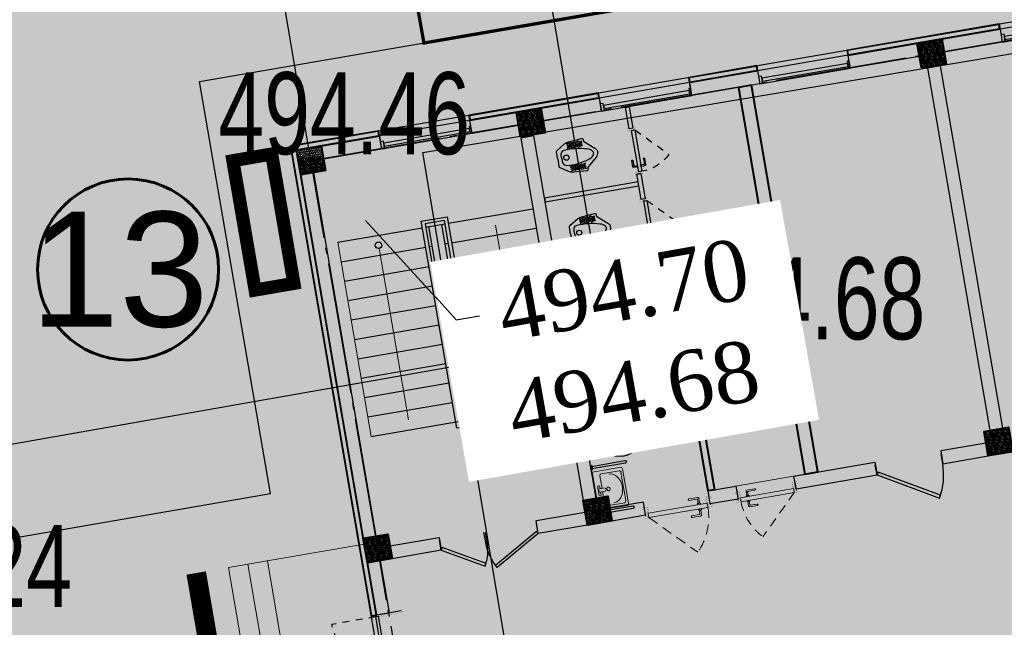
# Model space of a CAD drawing. Extents: x 0 to 667088, y 0 to 6446.
# Tile 42 of 256: x 2153 to 2168, y 284 to 294. Entities that reach past the tile are written whole.
import ezdxf
from ezdxf import colors
from ezdxf.entities.mleader import LeaderData, LeaderLine
from ezdxf.math import Vec2, Vec3

# ---------------------------------------------------------------- set-up
doc = ezdxf.new("R2010")
doc.units = 0
doc.header["$MEASUREMENT"] = 0
for name, pattern in [('Beruniy Xref$0$DASHED', [19.05, 12.7, -6.35]), ('CONTI', [0]), ('ГОСТ 2.303 5', [24, 20, -1.5, 1, -1.5])]:
    doc.linetypes.add(name, pattern=pattern)
for name, color, linetype in [('(002) Рамка', 7, 'Continuous'), ('_0', 7, 'Continuous'), ('Audi-СвК', 10, 'Continuous'), ('PI_OT0', 172, 'CONTI'), ('PI_TT0', 5, 'CONTI'), ('STR_L0', 6, 'CONTI'), ('ZAPSK0', 250, 'CONTI'), ('сан.техника', 146, 'Continuous'), ('стен', 7, 'Continuous')]:
    doc.layers.add(name, color=color, linetype=linetype)
for name, color, linetype, lineweight in [('.', 7, 'Continuous', 15), ('RAZMER CIP', 252, 'Continuous', 18), ('rrr', 5, 'Continuous', 18), ('гипсокартон', 136, 'Continuous', 35), ('заливка', 194, 'Continuous', 0), ('кирпич', 7, 'Continuous', 40), ('ЛЕСТНИЦА', 152, 'Continuous', 13), ('Сантехника', 5, 'Continuous', 13), ('сплошная толстая', 7, 'Continuous', 40), ('Толстая', 174, 'Continuous', 35), ('Утеплитель', 204, 'Continuous', 13)]:
    doc.layers.add(name, color=color, linetype=linetype, lineweight=lineweight)
doc.layers.add('АСО-Двери+Окна', color=7, linetype='Continuous', lineweight=20, true_color=0x0d21a0)
doc.styles.add('GOST 2.304', font='CS_Gost2304.shx')
doc.styles.add('SHRFT', font='TXT', dxfattribs={"width": 0.75})
doc.styles.get("Standard").update_dxf_attribs({"font": 'times.ttf'})
doc.linetypes.add('FENCELINE1', pattern='A,6.35,-2.54,[133,ltypeshp.shx,S=2.54,R=0,X=-2.54,Y=0],-2.54,25.4', length=36.83)
doc.linetypes.add('ограждение1', pattern='A,6.35,-2.54,[133,ltypeshp.shx,S=2.54,R=0,X=-2.54,Y=0],-2.54,25.4', length=36.83)
doc.dimstyles.new('М100', dxfattribs={"dimtxt": 3, "dimasz": 2, "dimexe": 1, "dimexo": 1, "dimtad": 1, "dimdec": 0, "dimzin": 0, "dimdsep": 46, "dimtxsty": 'Standard', "dimblk": 'ARCHTICK', "dimcen": 2, "dimdle": 1, "dimaunit": 1, "dimadec": 4, "dimazin": 2, "dimtfac": 1, "dimtdec": 0, "dimtofl": 0, "dimtmove": 0, "dimatfit": 3, "dimfxl": 1, "dimtolj": 1, "dimtzin": 0, "dimlwd": 9, "dimlwe": 9, "dimarcsym": 0})

# ---------------------------------------------------------------- blocks, each defined once
blk = doc.blocks.new('rhy')
at = {"layer": 'PI_TT0', "color": 0}
blk.add_circle((1367.40116, 288.7), 0.25, dxfattribs=at)
blk.add_point((1367.40116, 288.7), dxfattribs=at)
at = {"layer": 'STR_L0', "color": 0}
blk.add_lwpolyline([(1338.71116, 323.17), (1346.14116, 278.78), (1339.24116, 277.11), (1340.22116, 270.81), (1430.27116, 286.52), (1424.40116, 321.82), (1415.15116, 320.21), (1418.31116, 301.14), (1376.68116, 293.55), (1373.13116, 312.37), (1363.67116, 310.62), (1367.40116, 288.7), (1354.48116, 286.43), (1348.26116, 324.79), (1338.71116, 323.17)], dxfattribs=at)
at = {"layer": 'ZAPSK0', "color": 1, "lineweight": 30}
blk.add_lwpolyline([(1364.57876, 291.54673), (1421.58031, 301.1208), (1424.19745, 285.53906), (1367.19589, 275.96499)], close=True, dxfattribs=at)
at = {"layer": 'PI_OT0', "color": 0, "style": 'SHRFT', "width": 0.75}
for s, p in [('494.46', (1361.46116, 291.52)), ('494.68', (1368.40116, 288.7)), ('495.24', (1355.39462, 284.62018))]:
    blk.add_text(s, height=1.25, dxfattribs=at).set_placement(p)
blk = doc.blocks.new('_ArchTick')
at = {"color": 0, "linetype": 'ByBlock', "const_width": 0.15}
blk.add_lwpolyline([(-0.5, -0.5), (0.5, 0.5)], dxfattribs=at)
blk = doc.blocks.new('*U22')
at = {"color": 0, "linetype": 'Beruniy Xref$0$DASHED'}
for p, q in [((-193.5, 22.5), (-193.5, 105.5)), ((-50.5, 22.5), (-50.5, 82.5))]:
    blk.add_line(p, q, dxfattribs=at)
at = {"color": 0}
for p, q in [((-197, 20), (-197, -26.8)), ((-121, 31.3), (-131.5, 31.3)), ((-131.5, 29.3), (-122, 29.3)), ((-122.5, 22.5), (-122.5, 23.5)), ((-122.5, 23.5), (-118.5, 23.5)), ((-118.5, 22.5), (-122.5, 22.5)), ((-122, 23.6), (-122, 23.5)), ((-121.5, 28.8), (-121.5, 24.1)), ((-119.5, 24.1), (-121.5, 24.1)), ((-119.5, 24.1), (-119.5, 29.8)), ((-119, 23.5), (-119, 23.6)), ((-118.5, 23.5), (-118.5, 22.5)), ((-112.5, 19.8), (-110.5, 19.8)), ((-112.5, 19.8), (-112.5, 17)), ((-110.5, 19.8), (-110.5, 22.5)), ((-100.5, 23.5), (-104.5, 23.5)), ((-104.5, 23.5), (-104.5, 22.5)), ((-104.5, 22.5), (-100.5, 22.5)), ((-104, 23.5), (-104, 23.6)), ((-103.5, 24.1), (-103.5, 29.8)), ((-103.5, 24.1), (-101.5, 24.1)), ((-102.5, 22.5), (-98.5, 22.5)), ((-102, 31.3), (-91.5, 31.3)), ((-101.5, 28.8), (-101.5, 24.1)), ((-91.5, 29.3), (-101, 29.3)), ((-101, 23.6), (-101, 23.5)), ((-100.5, 22.5), (-100.5, 23.5)), ((-95.5, 22.5), (-91.5, 22.5)), ((-47, 20), (-47, -26.8)), ((-131.5, 10.2), (-122, 10.2)), ((-121, 8.2), (-131.5, 8.2)), ((-122.5, 17), (-122.5, 16)), ((-122.5, 16), (-118.5, 16)), ((-122, 15.9), (-122, 16)), ((-121.5, 10.7), (-121.5, 15.4)), ((-119.5, 15.4), (-121.5, 15.4)), ((-119.5, 15.4), (-119.5, 9.7)), ((-119, 16), (-119, 15.9)), ((-118.5, 16), (-118.5, 17)), ((-104.5, 16), (-104.5, 17)), ((-100.5, 16), (-104.5, 16)), ((-104, 16), (-104, 15.9)), ((-103.5, 15.4), (-103.5, 9.7)), ((-103.5, 15.4), (-101.5, 15.4)), ((-102, 8.2), (-91.5, 8.2)), ((-101.5, 10.7), (-101.5, 15.4)), ((-101, 15.9), (-101, 16)), ((-91.5, 10.2), (-101, 10.2)), ((-100.5, 17), (-100.5, 16))]:
    blk.add_line(p, q, dxfattribs=at)
at = {"color": 0, "const_width": 0.2}
for points in [[(-199.5, 20), (-199.5, 22.5), (-194.5, 22.5), (-194.5, 16), (-192.5, 16), (-192.5, 7)], [(-44.5, 20), (-44.5, 22.5), (-49.5, 22.5), (-49.5, 16), (-51.5, 16), (-51.5, 7)], [(-193.5, 15), (-193.5, -29.3), (-199.5, -29.3), (-199.5, -26.8)], [(-50.5, 15), (-50.5, -29.3), (-44.5, -29.3), (-44.5, -26.8)]]:
    blk.add_lwpolyline(points, dxfattribs=at)
at = {"color": 0}
for points in [[(-193.5, 17), (-193.5, 22.5), (-110.5, 22.5)], [(-50.5, 17), (-50.5, 22.5), (-110.5, 22.5)], [(-112.5, 17), (-193.5, 17)], [(-112.5, 17), (-50.5, 17)]]:
    blk.add_lwpolyline(points, dxfattribs=at)
at = {"color": 0, "linetype": 'Beruniy Xref$0$DASHED'}
for centre, radius, start, end in [((-193.5, 22.5), 83, 0, 90), ((-50.5, 22.5), 60, 90, 180)]:
    blk.add_arc(centre, radius, start, end, dxfattribs=at)
at = {"color": 0}
for centre, radius, start, end in [((-131.5, 30.3), 1, 90, 270), ((-122, 28.8), 0.5, 0, 90), ((-121.5, 23.6), 0.5, 90, 180), ((-121, 29.8), 1.5, 0, 90), ((-119.5, 23.6), 0.5, 0, 90), ((-103.5, 23.6), 0.5, 90, 180), ((-102, 29.8), 1.5, 90, 180), ((-101, 28.8), 0.5, 90, 180), ((-101.5, 23.6), 0.5, 0, 90), ((-91.5, 30.3), 1, 270, 90), ((-131.5, 9.2), 1, 90, 270), ((-121.5, 15.9), 0.5, 180, 270), ((-122, 10.7), 0.5, 270, 0), ((-121, 9.7), 1.5, 270, 0), ((-119.5, 15.9), 0.5, 270, 0), ((-103.5, 15.9), 0.5, 180, 270), ((-102, 9.7), 1.5, 180, 270), ((-101.5, 15.9), 0.5, 270, 0), ((-101, 10.7), 0.5, 180, 270), ((-91.5, 9.2), 1, 270, 90)]:
    blk.add_arc(centre, radius, start, end, dxfattribs=at)
blk = doc.blocks.new('*U19')
at = {"color": 7}
for p, q in [((0, 0), (0, 6)), ((28, 0), (28, 6))]:
    blk.add_line(p, q, dxfattribs=at)
blk.add_lwpolyline([(0, 0), (24.25, -14), (25.12, -12.48), (0.88, 1.52)], close=True, dxfattribs=at)
blk.add_arc((0, 0), 28, 330, 0, dxfattribs=at)
blk = doc.blocks.new('*U20')
at = {"color": 7}
for p, q in [((0, 0), (0, 6)), ((32, 0), (32, 6))]:
    blk.add_line(p, q, dxfattribs=at)
blk.add_lwpolyline([(0, 0), (27.71, -16), (28.59, -14.48), (0.88, 1.52)], close=True, dxfattribs=at)
blk.add_arc((0, 0), 32, 330, 0, dxfattribs=at)
blk = doc.blocks.new('A$C04BF76B1')
at = {"color": 5}
for points in [[(-1305, 430), (-1305, 319), (-1352, 319), (-1352, 430)], [(-1352, 430), (48, 430), (48, 230), (-1352, 230)], [(20, 398), (20, 351), (-1305, 351), (-1305, 398)], [(48, 430), (48, 319), (20, 319), (20, 430)]]:
    blk.add_lwpolyline(points, close=True, dxfattribs=at)
blk = doc.blocks.new('*U72')
at = {"color": 0, "linetype": 'Beruniy Xref$0$DASHED'}
blk.add_line((-193.5, 2.5), (-141.9, 54.1), dxfattribs=at)
at = {"color": 0}
for p, q in [((-197, 0), (-197, -8.9)), ((-131, 11.3), (-141.5, 11.3)), ((-141.5, 9.3), (-132, 9.3)), ((-132.5, 2.5), (-132.5, 3.5)), ((-132.5, 3.5), (-128.5, 3.5)), ((-128.5, 2.5), (-132.5, 2.5)), ((-132, 3.6), (-132, 3.5)), ((-131.5, 8.8), (-131.5, 4.1)), ((-129.5, 4.1), (-131.5, 4.1)), ((-129.5, 4.1), (-129.5, 9.8)), ((-129, 3.5), (-129, 3.6)), ((-128.5, 3.5), (-128.5, 2.5)), ((-117, 0), (-117, -8.9)), ((-141.5, -9.8), (-132, -9.8)), ((-131, -11.8), (-141.5, -11.8)), ((-132.5, -3), (-132.5, -4)), ((-132.5, -4), (-128.5, -4)), ((-132, -4.1), (-132, -4)), ((-131.5, -9.3), (-131.5, -4.6)), ((-129.5, -4.6), (-131.5, -4.6)), ((-129.5, -4.6), (-129.5, -10.3)), ((-129, -4), (-129, -4.1)), ((-128.5, -4), (-128.5, -3))]:
    blk.add_line(p, q, dxfattribs=at)
at = {"color": 0, "const_width": 0.2}
for points in [[(-199.5, 0), (-199.5, 2.5), (-194.5, 2.5), (-194.5, -4), (-192.5, -4), (-192.5, -8.5)], [(-114.5, 0), (-114.5, 2.5), (-119.5, 2.5), (-119.5, -4), (-121.5, -4), (-121.5, -8.5)], [(-193.5, -5), (-193.5, -11.4), (-199.5, -11.4), (-199.5, -8.9)], [(-120.5, -5), (-120.5, -11.4), (-114.5, -11.4), (-114.5, -8.9)]]:
    blk.add_lwpolyline(points, dxfattribs=at)
at = {"color": 0}
blk.add_lwpolyline([(-193.5, -3), (-193.5, 2.5), (-120.5, 2.5), (-120.5, -3), (-193.5, -3)], dxfattribs=at)
at = {"color": 0, "linetype": 'Beruniy Xref$0$DASHED'}
blk.add_arc((-193.5, 2.5), 73, 0, 45, dxfattribs=at)
at = {"color": 0}
for centre, radius, start, end in [((-141.5, 10.3), 1, 90, 270), ((-132, 8.8), 0.5, 0, 90), ((-131.5, 3.6), 0.5, 90, 180), ((-131, 9.8), 1.5, 0, 90), ((-129.5, 3.6), 0.5, 0, 90), ((-141.5, -10.8), 1, 90, 270), ((-131.5, -4.1), 0.5, 180, 270), ((-132, -9.3), 0.5, 270, 0), ((-131, -10.3), 1.5, 270, 0), ((-129.5, -4.1), 0.5, 270, 0)]:
    blk.add_arc(centre, radius, start, end, dxfattribs=at)
blk = doc.blocks.new('*U73')
at = {"color": 0, "linetype": 'Beruniy Xref$0$DASHED'}
blk.add_line((-193.5, 2.5), (-141.9, 54.1), dxfattribs=at)
at = {"color": 0}
for p, q in [((-197, 0), (-197, -8)), ((-131, 11.3), (-141.5, 11.3)), ((-141.5, 9.3), (-132, 9.3)), ((-132.5, 2.5), (-132.5, 3.5)), ((-132.5, 3.5), (-128.5, 3.5)), ((-128.5, 2.5), (-132.5, 2.5)), ((-132, 3.6), (-132, 3.5)), ((-131.5, 8.8), (-131.5, 4.1)), ((-129.5, 4.1), (-131.5, 4.1)), ((-129.5, 4.1), (-129.5, 9.8)), ((-129, 3.5), (-129, 3.6)), ((-128.5, 3.5), (-128.5, 2.5)), ((-117, 0), (-117, -8)), ((-141.5, -9.8), (-132, -9.8)), ((-131, -11.8), (-141.5, -11.8)), ((-132.5, -3), (-132.5, -4)), ((-132.5, -4), (-128.5, -4)), ((-132, -4.1), (-132, -4)), ((-131.5, -9.3), (-131.5, -4.6)), ((-129.5, -4.6), (-131.5, -4.6)), ((-129.5, -4.6), (-129.5, -10.3)), ((-129, -4), (-129, -4.1)), ((-128.5, -4), (-128.5, -3))]:
    blk.add_line(p, q, dxfattribs=at)
at = {"color": 0, "const_width": 0.2}
for points in [[(-199.5, 0), (-199.5, 2.5), (-194.5, 2.5), (-194.5, -4), (-192.5, -4), (-192.5, -8.5)], [(-114.5, 0), (-114.5, 2.5), (-119.5, 2.5), (-119.5, -4), (-121.5, -4), (-121.5, -8.5)], [(-193.5, -5), (-193.5, -10.5), (-199.5, -10.5), (-199.5, -8)], [(-120.5, -5), (-120.5, -10.5), (-114.5, -10.5), (-114.5, -8)]]:
    blk.add_lwpolyline(points, dxfattribs=at)
at = {"color": 0}
blk.add_lwpolyline([(-193.5, -3), (-193.5, 2.5), (-120.5, 2.5), (-120.5, -3), (-193.5, -3)], dxfattribs=at)
at = {"color": 0, "linetype": 'Beruniy Xref$0$DASHED'}
blk.add_arc((-193.5, 2.5), 73, 0, 45, dxfattribs=at)
at = {"color": 0}
for centre, radius, start, end in [((-141.5, 10.3), 1, 90, 270), ((-132, 8.8), 0.5, 0, 90), ((-131.5, 3.6), 0.5, 90, 180), ((-131, 9.8), 1.5, 0, 90), ((-129.5, 3.6), 0.5, 0, 90), ((-141.5, -10.8), 1, 90, 270), ((-131.5, -4.1), 0.5, 180, 270), ((-132, -9.3), 0.5, 270, 0), ((-131, -10.3), 1.5, 270, 0), ((-129.5, -4.1), 0.5, 270, 0)]:
    blk.add_arc(centre, radius, start, end, dxfattribs=at)
blk = doc.blocks.new('adfhsdghsdfdas')
at = {"layer": 'сан.техника'}
blk.add_lwpolyline([(189, 0), (189, -137), (-189, -137), (-189, 0)], close=True, dxfattribs=at)
for points in [[(189, -137), (189, -245, 0.414216), (160, -215), (-159, -215, 0.414211), (-189, -244), (-189, -137)], [(160, -215, -0.414216), (189, -245), (189, -483, -0.414214), (9, -663), (-9, -663, -0.414214), (-189, -483), (-189, -244, -0.414211), (-159, -215)]]:
    blk.add_lwpolyline(points, format="xyb", close=True, dxfattribs=at)
blk.add_circle((0, -68), 18.8, dxfattribs=at)
blk = doc.blocks.new('sdhsdhdhsdfgdf')
at = {"layer": 'сан.техника'}
for points in [[(-1660, 20), (-1660, 920), (-1630, 920), (-1630, 20)], [(-800, 20), (-800, 920), (-770, 920), (-770, 20)], [(-270, 1020), (-570, 1020), (-570, 920), (-670, 920), (-670, 620), (-720, 620), (-720, 20), (-570, 20), (-570, 220), (-270, 220), (-270, 20), (-120, 20), (-120, 620), (-170, 620), (-170, 920), (-270, 920)], [(-40, 20), (-40, 920), (-70, 920), (-70, 20)], [(-1660, 890), (-1700, 890), (-1700, 860), (-1660, 860)], [(-40, 890), (0, 890), (0, 860), (-40, 860)], [(-1660, 485), (-1700, 485), (-1700, 455), (-1660, 455)], [(-40, 485), (0, 485), (0, 455), (-40, 455)], [(-1660, 50), (-1700, 50), (-1700, 80), (-1660, 80)], [(-40, 50), (0, 50), (0, 80), (-40, 80)]]:
    blk.add_lwpolyline(points, close=True, dxfattribs=at)
blk = doc.blocks.new('*U71')
at = {"color": 0, "linetype": 'Beruniy Xref$0$DASHED'}
blk.add_line((-120.5, 22.5), (-172.1, 74.1), dxfattribs=at)
at = {"color": 0}
for p, q in [((-197, 20), (-197, 13.1)), ((-181.5, 23.5), (-185.5, 23.5)), ((-185.5, 23.5), (-185.5, 22.5)), ((-185.5, 22.5), (-181.5, 22.5)), ((-185, 23.5), (-185, 23.6)), ((-184.5, 24.1), (-184.5, 29.8)), ((-184.5, 24.1), (-182.5, 24.1)), ((-183, 31.3), (-172.5, 31.3)), ((-182.5, 28.8), (-182.5, 24.1)), ((-172.5, 29.3), (-182, 29.3)), ((-182, 23.6), (-182, 23.5)), ((-181.5, 22.5), (-181.5, 23.5)), ((-117, 20), (-117, 13.1)), ((-185.5, 16), (-185.5, 17)), ((-181.5, 16), (-185.5, 16)), ((-185, 16), (-185, 15.9)), ((-184.5, 15.4), (-184.5, 9.7)), ((-184.5, 15.4), (-182.5, 15.4)), ((-183, 8.2), (-172.5, 8.2)), ((-182.5, 10.7), (-182.5, 15.4)), ((-182, 15.9), (-182, 16)), ((-172.5, 10.2), (-182, 10.2)), ((-181.5, 17), (-181.5, 16))]:
    blk.add_line(p, q, dxfattribs=at)
at = {"color": 0, "const_width": 0.2}
for points in [[(-199.5, 20), (-199.5, 22.5), (-194.5, 22.5), (-194.5, 16), (-192.5, 16), (-192.5, 11.5)], [(-114.5, 20), (-114.5, 22.5), (-119.5, 22.5), (-119.5, 16), (-121.5, 16), (-121.5, 11.5)], [(-193.5, 15), (-193.5, 10.6), (-199.5, 10.6), (-199.5, 13.1)], [(-120.5, 15), (-120.5, 10.6), (-114.5, 10.6), (-114.5, 13.1)]]:
    blk.add_lwpolyline(points, dxfattribs=at)
at = {"color": 0}
blk.add_lwpolyline([(-120.5, 17), (-120.5, 22.5), (-193.5, 22.5), (-193.5, 17), (-120.5, 17)], dxfattribs=at)
at = {"color": 0, "linetype": 'Beruniy Xref$0$DASHED'}
blk.add_arc((-120.5, 22.5), 73, 135, 180, dxfattribs=at)
at = {"color": 0}
for centre, radius, start, end in [((-184.5, 23.6), 0.5, 90, 180), ((-183, 29.8), 1.5, 90, 180), ((-182, 28.8), 0.5, 90, 180), ((-182.5, 23.6), 0.5, 0, 90), ((-172.5, 30.3), 1, 270, 90), ((-184.5, 15.9), 0.5, 180, 270), ((-183, 9.7), 1.5, 180, 270), ((-182.5, 15.9), 0.5, 270, 0), ((-182, 10.7), 0.5, 180, 270), ((-172.5, 9.2), 1, 270, 90)]:
    blk.add_arc(centre, radius, start, end, dxfattribs=at)
blk = doc.blocks.new('dhsdghgrfsds')
at = {"layer": 'сан.техника'}
for p, q in [((347, 219), (171, 132)), ((231, 216), (171, 190)), ((285, 216), (171, 158)), ((171, 187), (282, 131)), ((174, 216), (344, 131)), ((174, 161), (226, 129)), ((226, 129), (408, 214)), ((407, 132), (231, 216)), ((282, 131), (407, 188)), ((407, 159), (285, 216)), ((344, 131), (407, 159)), ((408, 188), (347, 219)), ((171, -187), (282, -131)), ((347, -219), (171, -132)), ((174, -161), (226, -129)), ((174, -216), (344, -131)), ((226, -129), (408, -214)), ((407, -132), (231, -216)), ((282, -131), (407, -188)), ((344, -131), (407, -159)), ((285, -216), (171, -158)), ((231, -216), (171, -190)), ((407, -159), (285, -216)), ((408, -188), (347, -219))]:
    blk.add_line(p, q, dxfattribs=at)
for points in [[(0, 0), (0, 110, -0.258751), (12, 132), (141, 213, -0.131924), (211, 234), (411, 247, -0.493186), (434, 222, 0.329088), (448, 193), (587, 70, -0.221669), (618, 0, -0.088906)], [(0, 0), (0, -110, 0.258751), (12, -132), (141, -213, 0.131924), (211, -234), (411, -247, 0.493186), (434, -222, -0.329088), (448, -193), (587, -70, 0.221669), (618, 0, 0.088906)], [(61, 0), (61, 47, -0.354811), (120, 120, -0.085514), (469, 82, -0.142911), (539, 38, -0.179764), (553, 0, -0.443949)], [(61, 0), (61, -47, 0.354811), (120, -120, 0.085514), (469, -82, 0.142911), (539, -38, 0.179764), (553, 0, 0.443949)]]:
    blk.add_lwpolyline(points, format="xyb", dxfattribs=at)
blk.add_circle((133, 0), 39, dxfattribs=at)
blk = doc.blocks.new('21')
at = {"layer": '.', "lineweight": 30, "transparency": 33554687}
h = blk.add_hatch(color=1, dxfattribs=at)
h.dxf.hatch_style = 1
h.set_gradient(color1=(255, 255, 255), one_color=1, tint=1)
h.paths.add_polyline_path([(3499545, -1424689), (3499557, -1424689), (3499557, -1424613), (3499545, -1424613), (3499538, -1424619), (3499538, -1424683)])
edge = h.paths.add_edge_path()
edge.add_line((3499538, -1424670), (3499538, -1424632))
edge.add_line((3499538, -1424632), (3499026, -1424632))
edge.add_arc((3499026, -1424651), 19, 90, 270)
edge.add_line((3499026, -1424670), (3499538, -1424670))
blk.add_lwpolyline([(3499538, -1424670), (3499538, -1424632), (3499026, -1424632, 1), (3499026, -1424670)], format="xyb", close=True)
blk.add_lwpolyline([(3499545, -1424689), (3499557, -1424689), (3499557, -1424613), (3499545, -1424613), (3499538, -1424619), (3499538, -1424683)], close=True)
at = {"layer": '_0', "color": 0, "lineweight": 25}
for points in [[(3499026, -1424670), (3499538, -1424670), (3499538, -1424632), (3499026, -1424632)], [(3499557, -1424613), (3499545, -1424613), (3499538, -1424619), (3499538, -1424683), (3499545, -1424689), (3499557, -1424689)], [(3499557, -1424613), (3499557, -1424689)]]:
    blk.add_lwpolyline(points, dxfattribs=at)
blk.add_lwpolyline([(3499538, -1424632), (3499538, -1424670)], close=True, dxfattribs=at)
blk.add_arc((3499026, -1424651), 19, 90, 270, dxfattribs=at)
blk = doc.blocks.new('Rac7')
at = {"color": 0}
for p, q in [((-39501, -24232), (-39501, -23830)), ((-39474, -23808), (-38988, -23808)), ((-39457, -23859), (-39457, -24115)), ((-39032, -23838), (-39430, -23838)), ((-39221, -23855), (-39241, -23855)), ((-39005, -24115), (-39005, -23859)), ((-39005, -23859), (-39005, -23859)), ((-38961, -23830), (-38961, -24232)), ((-39430, -24136), (-39253, -24136)), ((-39253, -24186), (-39253, -24094)), ((-39209, -24186), (-39209, -24094)), ((-39209, -24136), (-39032, -24136)), ((-38961, -24232), (-39501, -24232)), ((-39297, -24164), (-39253, -24164)), ((-39297, -24194), (-39297, -24164)), ((-39165, -24194), (-39297, -24194)), ((-39253, -24186), (-39209, -24186)), ((-39209, -24164), (-39165, -24164)), ((-39165, -24164), (-39165, -24194))]:
    blk.add_line(p, q, dxfattribs=at)
at = {"color": 0, "extrusion": (0, 0, -1)}
for centre, major_axis, start_param, end_param in [((-39474, -23830), (-27, 0), 0, 1.570796), ((-39430, -23859), (-27, 0), 0, 1.570796), ((-39241, -24007), (-194, 0), 0, 1.570796), ((-39221, -24007), (-194, 0), 1.570796, 3.141593), ((-39032, -23859), (-27, 0), 1.570796, 3.141593), ((-38988, -23830), (-27, 0), 1.570796, 3.141593), ((-39430, -24115), (-27, 0), -1.570796, 0), ((-39231, -24104), (-25.3, 0), 0.552816, 2.588777), ((-39032, -24115), (-27, 0), -3.141593, -1.570796)]:
    blk.add_ellipse(centre, major_axis=major_axis, ratio=0.785714, start_param=start_param, end_param=end_param, dxfattribs=at)
blk.add_ellipse((-39231, -24048), major_axis=(-27.9, 0), ratio=0.785714, dxfattribs=at)
blk = doc.blocks.new('dghsfghdffds')
at = {"layer": 'сан.техника'}
for points in [[(-15, 225, -0.449995), (0, 210), (0, -210, -0.449995), (-15, -225), (-385, -225, -0.45001), (-400, -210), (-400, 210, -0.450002), (-385, 225), (-15, 225)], [(-116, -19), (-116, -180, -0.449995), (-131, -195), (-355, -195, -0.450002), (-370, -180), (-370, 177, -0.450002), (-355, 192)], [(-355, 192), (-131, 192, -0.449995), (-116, 177), (-116, 16)]]:
    blk.add_lwpolyline(points, format="xyb", dxfattribs=at)
blk.add_lwpolyline([(-116, 177), (-116, 16)], dxfattribs=at)
for points in [[(-63, -22), (-114, -16, -0.777773), (-114, 13), (-63, 19), (-157, 13, 0.878785), (-157, -16)], [(-63, -22, 1), (-63, 19), (-114, 13, 0.777773), (-114, -16)]]:
    blk.add_lwpolyline(points, format="xyb", close=True, dxfattribs=at)
blk.add_circle((-217, -1), 21, dxfattribs=at)
blk = doc.blocks.new('*U21')
at = {"color": 7}
for p, q in [((0, 0), (0, 6)), ((40, 0), (40, 6))]:
    blk.add_line(p, q, dxfattribs=at)
blk.add_lwpolyline([(0, 0), (34.64, -20), (35.52, -18.48), (0.88, 1.52)], close=True, dxfattribs=at)
blk.add_arc((0, 0), 40, 330, 0, dxfattribs=at)
blk = doc.blocks.new('A$Cda22a00f')
at = {"layer": 'rrr'}
h = blk.add_hatch(dxfattribs=at)
h.set_pattern_fill('ANSI36', color=256, scale=5, angle=-90)
h.set_pattern_definition([(315, (-232076.074, 1558334.167), (30.86963042, -8.41899011), [39.6875, -7.9375, 0, -7.9375])])
h.paths.add_polyline_path([(6094, 10380), (6094, 10000), (5714, 10000), (5714, 10380)])
h = blk.add_hatch(dxfattribs=at)
h.set_pattern_fill('ANSI36', color=256, scale=5, angle=-90)
h.set_pattern_definition([(315, (-225876.074, 1558334.167), (30.86963042, -8.41899011), [39.6875, -7.9375, 0, -7.9375])])
h.paths.add_polyline_path([(12294, 10380), (12294, 10000), (11914, 10000), (11914, 10380)])
h = blk.add_hatch(dxfattribs=at)
h.set_pattern_fill('ANSI36', color=256, scale=5, angle=-90)
h.set_pattern_definition([(315, (-222476.074, 1558334.167), (30.86963042, -8.41899011), [39.6875, -7.9375, 0, -7.9375])])
h.paths.add_polyline_path([(15694, 10380), (15694, 10000), (15314, 10000), (15314, 10380)])
h = blk.add_hatch(dxfattribs=at)
h.set_pattern_fill('ANSI36', color=256, scale=5, angle=-90)
h.set_pattern_definition([(315, (-232076.074, 1552334.167), (30.86963042, -8.41899011), [39.6875, -7.9375, 0, -7.9375])])
h.paths.add_polyline_path([(6094, 4380), (6094, 4000), (5714, 4000), (5714, 4380)])
h = blk.add_hatch(dxfattribs=at)
h.set_pattern_fill('ANSI36', color=256, scale=5, angle=-90)
h.set_pattern_definition([(315, (-225876.074, 1552334.167), (30.86963042, -8.41899011), [39.6875, -7.9375, 0, -7.9375])])
h.paths.add_polyline_path([(12294, 4380), (12294, 4000), (11914, 4000), (11914, 4380)])
h = blk.add_hatch(dxfattribs=at)
h.set_pattern_fill('ANSI36', color=256, scale=5, angle=-90)
h.set_pattern_definition([(315, (-222476.074, 1552334.167), (30.86963042, -8.41899011), [39.6875, -7.9375, 0, -7.9375])])
h.paths.add_polyline_path([(15694, 4380), (15694, 4000), (15314, 4000), (15314, 4380)])
for p, q in [((15314, 8490), (12294, 8490)), ((13704, 8490), (13704, 5490)), ((13904, 8490), (13904, 5490)), ((13604, 8190), (12294, 8190)), ((13704, 8190), (13654, 8190)), ((13954, 8190), (13904, 8190)), ((15314, 8190), (14004, 8190)), ((13604, 7890), (12294, 7890)), ((13704, 7890), (13654, 7890)), ((13954, 7890), (13904, 7890)), ((15314, 7890), (14004, 7890)), ((13604, 7590), (12294, 7590)), ((13704, 7590), (13654, 7590)), ((13954, 7590), (13904, 7590)), ((15314, 7590), (14004, 7590)), ((13604, 7290), (12294, 7290)), ((13704, 7290), (13654, 7290)), ((13954, 7290), (13904, 7290)), ((15314, 7290), (14004, 7290)), ((13604, 6990), (12294, 6990)), ((13704, 6990), (13654, 6990)), ((13954, 6990), (13904, 6990)), ((15314, 6990), (14004, 6990)), ((13604, 6690), (12294, 6690)), ((13704, 6690), (13654, 6690)), ((13954, 6690), (13904, 6690)), ((15314, 6690), (14004, 6690)), ((13604, 6390), (12294, 6390)), ((13704, 6390), (13654, 6390)), ((13954, 6390), (13904, 6390)), ((15314, 6390), (14004, 6390)), ((13604, 6090), (12294, 6090)), ((13704, 6090), (13654, 6090)), ((13954, 6090), (13904, 6090)), ((15314, 6090), (14004, 6090)), ((13604, 5790), (12294, 5790)), ((13704, 5790), (13654, 5790)), ((13954, 5790), (13904, 5790)), ((15314, 5790), (14004, 5790)), ((13604, 5490), (12294, 5490)), ((13954, 5490), (13654, 5490)), ((15314, 5490), (14004, 5490))]:
    blk.add_line(p, q)
at = {"lineweight": 0, "ltscale": 100}
blk.add_line((15314, 5490), (15314, 8490), dxfattribs=at)
at = {"linetype": 'ГОСТ 2.303 5', "lineweight": 25, "ltscale": 100}
for points in [[(15504, 13390), (15504, 10190)], [(15504, 10190), (15504, 3890)], [(15504, 3890), (15504, 0)]]:
    blk.add_lwpolyline(points, dxfattribs=at)
at = {"lineweight": 30}
for points in [[(15694, 11186), (15494, 11186), (15494, 10382), (15694, 10382)], [(6794, 10380), (6094, 10380), (6094, 10180), (6794, 10180)], [(9064, 10180), (7814, 10180), (7814, 10380), (9064, 10380)], [(10394, 10180), (9964, 10180), (9964, 10380), (10394, 10380)], [(11914, 10380), (11394, 10380), (11394, 10180), (11914, 10180)], [(12294, 10382), (13054, 10382), (13054, 10182), (12294, 10182)], [(14554, 10382), (15314, 10382), (15314, 10182), (14554, 10182)], [(6004, 10000), (5804, 10000), (5804, 4400), (6004, 4400)], [(12294, 10000), (12094, 10000), (12094, 4400), (12294, 4400)], [(15694, 10000), (15494, 10000), (15494, 4380), (15694, 4380)], [(11014, 4202), (11914, 4202), (11914, 4002), (11014, 4002)], [(12294, 4202), (13014, 4202), (13014, 4002), (12294, 4002)], [(14414, 4202), (15314, 4202), (15314, 4002), (14414, 4002)], [(4814, 4201), (5714, 4201), (5714, 4001), (4814, 4001)], [(6094, 4202), (7164, 4202), (7164, 4002), (6094, 4002)], [(8564, 4202), (9614, 4202), (9614, 4002), (8564, 4002)]]:
    blk.add_lwpolyline(points, close=True, dxfattribs=at)
at = {"lineweight": 0, "ltscale": 100}
blk.add_lwpolyline([(8894, 10180), (10294, 10180), (10294, 8100), (9974, 8100), (9974, 8000), (12094, 8000), (12094, 4380), (11914, 4380), (11914, 4202), (8894, 4202), (8894, 10180)], dxfattribs=at)
blk.add_lwpolyline([(12294, 8540), (12294, 8590)])
at = {"linetype": 'ограждение1', "lineweight": 30, "ltscale": 15}
blk.add_lwpolyline([(13604, 8590), (14004, 8590), (14004, 5390), (13604, 5390)], close=True, dxfattribs=at)
blk.add_lwpolyline([(13654, 8540), (13654, 5440), (13954, 5440), (13954, 8540)], close=True)
at = {"color": 216, "lineweight": 30}
for points in [[(10644, 7380), (10584, 7380), (10584, 7600), (10644, 7600)], [(10644, 6330), (10584, 6330), (10584, 6680), (10644, 6680)], [(12094, 6480), (12094, 6540), (10644, 6540), (10644, 6480)], [(10644, 5240), (10584, 5240), (10584, 5630), (10644, 5630)], [(12094, 5360), (12094, 5420), (10644, 5420), (10644, 5360)], [(10644, 4210), (10584, 4210), (10584, 4540), (10644, 4540)]]:
    blk.add_lwpolyline(points, close=True, dxfattribs=at)
at = {"color": 1, "linetype": 'ГОСТ 2.303 5', "lineweight": 25, "ltscale": 100}
blk.add_lwpolyline([(15504, 4190), (-50975, 4190)], dxfattribs=at)
for centre, radius in [((11579, 9133), 308), ((12899, 8340), 50), ((14709, 5640), 50)]:
    blk.add_circle(centre, radius)
at = {"color": 252, "lineweight": 0}
blk.add_solid([(12094, 8000), (12094, 7700), (11973, 7821), (10684, 7700)], dxfattribs=at)
at = {"layer": 'гипсокартон', "lineweight": 30}
blk.add_lwpolyline([(12094, 7700), (12094, 7600), (10584, 7600), (10584, 8000), (10684, 8000), (10684, 7700)], close=True, dxfattribs=at)
at = {"layer": 'заливка', "color": 5, "lineweight": 40}
blk.add_lwpolyline([(9974, 8110), (9974, 8100), (10294, 8100), (10294, 9300), (10284, 9300), (10284, 8110)], close=True, dxfattribs=at)
at = {"layer": 'кирпич', "color": 19, "lineweight": 40}
for points in [[(10294, 8100), (10294, 10180), (10394, 10180), (10394, 8100)], [(9974, 8100), (12094, 8100), (12094, 8000), (9974, 8000)]]:
    blk.add_lwpolyline(points, close=True, dxfattribs=at)
at = {"layer": 'сплошная толстая', "lineweight": 0}
for p, q in [((17194, 13490), (17194, 10090)), ((17494, 13490), (17494, 10090)), ((17794, 13490), (17794, 10090)), ((17794, 10090), (15694, 10090))]:
    blk.add_line(p, q, dxfattribs=at)
at = {"layer": 'сплошная толстая', "ltscale": 100}
blk.add_lwpolyline([(8694, 4200), (8894, 4200), (8894, 10180), (8694, 10180)], close=True, dxfattribs=at)
at = {"layer": 'Толстая', "lineweight": 40}
for points in [[(6094, 10380), (6094, 10000), (5714, 10000), (5714, 10380)], [(12294, 10380), (12294, 10000), (11914, 10000), (11914, 10380)], [(15694, 10380), (15694, 10000), (15314, 10000), (15314, 10380)], [(6094, 4380), (6094, 4000), (5714, 4000), (5714, 4380)], [(12294, 4380), (12294, 4000), (11914, 4000), (11914, 4380)], [(15694, 4380), (15694, 4000), (15314, 4000), (15314, 4380)]]:
    blk.add_lwpolyline(points, close=True, dxfattribs=at)
at = {"layer": 'Утеплитель', "lineweight": 0, "ltscale": 0.5}
blk.add_lwpolyline([(11094, 19660), (15774, 19660), (15774, 3920), (-48366, 3920), (-48366, 19660), (-18506, 19660)], dxfattribs=at)
at = {"layer": 'Утеплитель', "lineweight": 35, "ltscale": 0.5}
blk.add_lwpolyline([(14414, 4000), (15694, 4000), (15694, 11190), (15774, 11190), (15774, 3920), (14414, 3920), (14414, 4000), (15694, 4000), (15694, 11190)], dxfattribs=at)
at = {"layer": 'Утеплитель', "lineweight": 0, "ltscale": 0.5}
for points in [[(15694, 3990), (15704, 3990), (15704, 11180), (15764, 11180), (15764, 3930), (14424, 3930), (14424, 3990)], [(7155, 3930), (7155, 3990), (4824, 3990), (4824, 3930)], [(9605, 3930), (9605, 3990), (8574, 3990), (8574, 3930)], [(13004, 3990), (13004, 3930), (11024, 3930), (11024, 3990)]]:
    blk.add_lwpolyline(points, close=True, dxfattribs=at)
at = {"layer": 'Утеплитель', "lineweight": 35, "ltscale": 0.5}
for points in [[(7165, 3920), (7165, 4000), (4814, 4000), (4814, 3920)], [(9615, 3920), (9615, 4000), (8564, 4000), (8564, 3920)], [(13014, 4000), (13014, 3920), (11014, 3920), (11014, 4000)]]:
    blk.add_lwpolyline(points, close=True, dxfattribs=at)
at = {"ltscale": 100, "xscale": -8.106666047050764, "yscale": 8.106666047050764, "zscale": 8.106666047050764, "rotation": 270}
blk.add_blockref('*U22', (15532, 12781), dxfattribs=at)
at = {"color": 0, "yscale": 25.39999999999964, "zscale": 25.39999999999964, "rotation": 180}
for name, p, xscale in [('*U21', (7814, 10377), 25.39999999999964), ('*U20', (13054, 10379), -25.39999999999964), ('*U19', (14554, 10379), 25.39999999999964)]:
    blk.add_blockref(name, p, dxfattribs=dict(at, xscale=xscale))
at = {"color": 1, "lineweight": 30, "xscale": -1, "rotation": 180}
for p in [(-3487463, -1414421), (-3487463, -1415121)]:
    blk.add_blockref('21', p, dxfattribs=at)
at = {"color": 216, "lineweight": 30, "xscale": -8.750000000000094, "yscale": 8.750000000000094, "zscale": 8.750000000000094, "rotation": 89.99999989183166}
for p in [(10759, 5656), (10759, 4606), (10759, 3516)]:
    blk.add_blockref('*U71', p, dxfattribs=at)
at = {"lineweight": 15, "xscale": -1}
for p in [(3462, 3770), (7213, 3770), (9663, 3770), (13062, 3770)]:
    blk.add_blockref('A$C04BF76B1', p, dxfattribs=at)
at = {"layer": 'АСО-Двери+Окна', "color": 19, "ltscale": 100}
for name, p, xscale, yscale, zscale, rotation in [('*U72', (11280, 10400), 11.250000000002, 11.250000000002, 11.250000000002, 1.081683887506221e-07), ('*U73', (8932, 10397), -12.50000671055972, 12.50000671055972, 12.50000671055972, 359.9999998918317)]:
    blk.add_blockref(name, p, dxfattribs=dict(at, xscale=xscale, yscale=yscale, zscale=zscale, rotation=rotation))
at = {"layer": 'сан.техника', "color": 0, "xscale": -1, "rotation": 180}
for name, p in [('dghsfghdffds', (10274, 8994)), ('adfhsdghsdfdas', (11644, 8120)), ('dghsfghdffds', (10274, 8394))]:
    blk.add_blockref(name, p, dxfattribs=at)
at = {"layer": 'сан.техника', "color": 0, "xscale": -1}
blk.add_blockref('sdhsdhdhsdfgdf', (10394, 8100), dxfattribs=at)
at = {"layer": 'сан.техника', "color": 0, "rotation": 180}
for p in [(11794, 7050), (11794, 5970), (11794, 4810)]:
    blk.add_blockref('dhsdghgrfsds', p, dxfattribs=at)
at = {"layer": 'Сантехника', "color": 0, "lineweight": -2, "xscale": 1.094137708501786, "yscale": 1.094137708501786, "zscale": 1.094137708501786, "rotation": 90.00000000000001}
blk.add_blockref('Rac7', (-14429, 52818), dxfattribs=at)
at = {"layer": 'ЛЕСТНИЦА', "color": 0}
for points in [[(12899, 5640), (12899, 8290)], [(14709, 8340), (14709, 5690)]]:
    blk.add_leader(points, dimstyle='М100', override={"dimasz": 300, "dimtad": 0}, dxfattribs=at)

msp = doc.modelspace()

# ---------------------------------------------------------------- hatches: boundary and pattern name
at = {"layer": 'Audi-СвК', "ltscale": 100, "true_color": 0xffffff, "transparency": 33554687}
h = msp.add_hatch(color=7, dxfattribs=at)
edge = h.paths.add_edge_path()
edge.add_arc((2154.56306, 289.76481), 1.37986, 11.983733, 371.983733)
at = {"layer": 'стен', "lineweight": 30}
h = msp.add_hatch(color=9, dxfattribs=at)
h.dxf.hatch_style = 1
h.paths.add_polyline_path([(2132.06646, 263.53566), (2304.22031, 293.15897), (2307.39587, 298.17225), (2275.9389, 411.34426), (2271.38255, 414.21088), (2110.21489, 385.46053), (2110.74174, 382.50715), (2130.20885, 385.97985), (2133.07789, 322.94683), (2126.86091, 321.89699), (2129.67122, 283.34183), (2129.76264, 282.83335), (2128.74319, 282.65006)])
h = msp.add_hatch(color=72, dxfattribs=at)
h.dxf.hatch_style = 1
h.paths.add_polyline_path([(2236.35722, 297.53264), (2232.51171, 296.87092), (2225.38685, 338.27658), (2232.47549, 339.49636), (2235.59941, 325.7717), (2231.24423, 324.9598)], flags=17)
edge = h.paths.add_edge_path()
edge.add_line((2192.49902, 303.34845), (2190.49239, 315.00985))
edge.add_arc((2193.44894, 315.51859), 3, 99.763532, 189.763532, ccw=False)
edge.add_line((2192.94019, 318.47514), (2220.86447, 323.2802))
edge.add_arc((2221.37321, 320.32365), 3, 9.763532, 99.763532, ccw=False)
edge.add_line((2224.32976, 320.8324), (2228.14886, 298.63793))
edge.add_line((2228.14886, 298.63793), (2222.30997, 297.63321))
edge.add_line((2222.30997, 297.63321), (2221.22972, 303.91097))
edge.add_line((2221.22972, 303.91097), (2198.84321, 300.05881))
edge.add_line((2198.84321, 300.05881), (2198.11552, 304.28776))
edge.add_line((2198.11552, 304.28776), (2192.49902, 303.34845))
h.paths.add_polyline_path([(2219.17512, 374.37562), (2235.90056, 378.03), (2234.95056, 383.9), (2243.57056, 385.09), (2243.42056, 386.05), (2249.96056, 387.02), (2249.74056, 388.31), (2254.09056, 388.95), (2253.56056, 392.21), (2267.85056, 394.75), (2272.41056, 368.37), (2273.08056, 362.18), (2253.38056, 357.65), (2251.39056, 370.03), (2237.59056, 367.94), (2236.12056, 376.24), (2219.55009, 372.19649), (2224.8781, 341.23313), (2231.7963, 342.42357), (2230.29963, 349.14426), (2276.34681, 359.79905), (2281.91299, 336.03113), (2248.27735, 328.26882), (2255.93033, 287.25138), (2298.6664, 294.82213), (2273.776, 388.86592), (2270.37529, 401.12409), (2248.95069, 399.11064), (2249.14705, 397.89738), (2216.28159, 391.19117)])
edge = h.paths.add_edge_path()
edge.add_line((2212.75056, 336.01), (2221.42617, 337.65662))
edge.add_line((2221.42617, 337.65662), (2213.11913, 385.98223))
edge.add_line((2213.11913, 385.98223), (2202.86948, 396.90689))
edge.add_line((2202.86948, 396.90689), (2130.99534, 383.44101))
edge.add_line((2130.99534, 383.44101), (2131.76187, 365.92572))
edge.add_line((2131.76187, 365.92572), (2141.47564, 366.47726))
edge.add_line((2141.47564, 366.47726), (2142.36577, 346.13791))
edge.add_line((2142.36577, 346.13791), (2145.6528, 327.03555))
edge.add_arc((2148.60934, 327.5443), 3, 189.763532, 283.405185)
edge.add_line((2149.30485, 324.62604), (2180.79056, 332.13))
edge.add_line((2180.79056, 332.13), (2180.39546, 334.82912))
edge.add_line((2180.39546, 334.82912), (2171.83511, 332.73728))
edge.add_line((2171.83511, 332.73728), (2172.05826, 331.51264))
edge.add_line((2172.05826, 331.51264), (2160.4719, 329.23971))
edge.add_line((2160.4719, 329.23971), (2157.36643, 344.87447))
edge.add_line((2157.36643, 344.87447), (2165.8048, 346.65326))
edge.add_line((2165.8048, 346.65326), (2159.56056, 357.71))
edge.add_line((2159.56056, 357.71), (2149.26056, 364))
edge.add_line((2149.26056, 364), (2145.54056, 363.11))
edge.add_line((2145.54056, 363.11), (2143.21056, 372.25))
edge.add_line((2143.21056, 372.25), (2154.29056, 374.95))
edge.add_line((2154.29056, 374.95), (2156.59056, 365.74))
edge.add_line((2156.59056, 365.74), (2166.28056, 347.93))
edge.add_line((2166.28056, 347.93), (2164.80056, 357.51))
edge.add_line((2164.80056, 357.51), (2211.59056, 365.04))
edge.add_line((2211.59056, 365.04), (2213.40056, 353.32))
edge.add_line((2213.40056, 353.32), (2209.90056, 352.75))
edge.add_line((2209.90056, 352.75), (2212.75056, 336.01))
h.paths.add_polyline_path([(2183.37056, 340.3), (2196.44056, 342.08), (2197.98056, 332.74), (2202.486, 333.38768), (2204.17179, 324.4666), (2186.54134, 321.43285)])
h.paths.add_polyline_path([(2183.36056, 344), (2182.63467, 348.51585), (2195.04056, 350.51), (2195.80056, 345.97)], flags=17)
edge = h.paths.add_edge_path()
edge.add_line((2152.77121, 285.66736), (2156.73298, 286.34907))
edge.add_line((2156.73298, 286.34907), (2155.65274, 292.62681))
edge.add_line((2155.65274, 292.62681), (2184.34111, 297.56336))
edge.add_line((2184.34111, 297.56336), (2183.60344, 301.85028))
edge.add_line((2183.60344, 301.85028), (2187.56873, 302.5163))
edge.add_line((2187.56873, 302.5163), (2185.56481, 314.16192))
edge.add_arc((2182.60826, 313.65317), 3, 9.763551, 99.763508)
edge.add_line((2182.09951, 316.60972), (2153.8637, 311.75107))
edge.add_line((2153.8637, 311.75107), (2153.25866, 315.2672))
edge.add_arc((2150.79487, 314.84325), 2.5, 9.763532, 99.763532)
edge.add_line((2150.37092, 317.30704), (2149.87816, 317.22225))
edge.add_arc((2150.30211, 314.75846), 2.5, 99.763532, 189.763532)
edge.add_line((2147.83832, 314.3345), (2152.77121, 285.66736))
h.paths.add_polyline_path([(2153.68696, 280.34557), (2157.64775, 281.02712), (2158.729, 274.74937), (2224.29461, 286.03154), (2223.21434, 292.30947), (2229.06461, 293.31615), (2230.89609, 282.6726), (2155.51844, 269.70202)])
edge = h.paths.add_edge_path()
edge.add_line((2145.17068, 271.27105), (2150.42526, 272.17523))
edge.add_line((2150.42526, 272.17523), (2151.08682, 268.33063))
edge.add_line((2151.08682, 268.33063), (2147.80327, 267.76561))
edge.add_arc((2147.46411, 269.73665), 2, 189.763532, 279.763532, ccw=False)
edge.add_line((2145.49307, 269.39748), (2145.17068, 271.27105))
edge = h.paths.add_edge_path()
edge.add_line((2128.74319, 282.65006), (2130.35227, 282.93937))
edge.add_line((2130.35227, 282.93937), (2128.17894, 312.76279))
edge.add_line((2128.17894, 312.76279), (2135.60195, 269.62452))
edge.add_line((2135.60195, 269.62452), (2141.22862, 270.59273))
edge.add_line((2141.22862, 270.59273), (2141.55101, 268.71915))
edge.add_arc((2139.57998, 268.37999), 2, -80.236468, 9.763532, ccw=False)
edge.add_line((2139.91914, 266.40896), (2131.80952, 265.0135))
edge.add_line((2131.80952, 265.0135), (2128.74319, 282.65006))
h.paths.add_polyline_path([(2150.14056, 364.21), (2155.63056, 365.51), (2159.65056, 358.51)], flags=17)
at = {"layer": 'стен', "lineweight": 30, "true_color": 0x991b1e}
h = msp.add_hatch(color=244, dxfattribs=at)
h.dxf.hatch_style = 1
h.paths.add_polyline_path([(2157.03886, 291.64769), (2220.24985, 302.52472), (2222.90753, 287.02086), (2159.70809, 276.13567)])
h.paths.add_polyline_path([(2156.84236, 306.17544), (2160.78442, 306.85377), (2160.27567, 309.81032), (2156.33361, 309.13199)])
h.paths.add_polyline_path([(2163.27968, 296.98328), (2163.62969, 295.01414), (2159.883, 294.36943), (2159.53299, 296.33857)], flags=17)
h.paths.add_polyline_path([(2136.24318, 354.89014), (2136.54924, 347.89683), (2132.55306, 347.72195), (2132.24701, 354.71525)])

# ---------------------------------------------------------------- linework, layer by layer
at = {"color": 18, "linetype": 'FENCELINE1', "lineweight": 30, "ltscale": 0.1, "true_color": 0x000000, "const_width": 0.05}
msp.add_lwpolyline([(2164.0902, 298.13744), (2164.79023, 294.19914), (2159.07248, 293.21526), (2158.37245, 297.15356)], close=True, dxfattribs=at)
at = {"color": 1, "lineweight": 30, "const_width": 0.2}
msp.add_lwpolyline([(2156.16037, 291.42202), (2156.49954, 289.45099), (2157.09085, 289.55274), (2156.75168, 291.52377)], close=True, dxfattribs=at)
at = {"color": 1, "lineweight": 30, "const_width": 0.3}
msp.add_lwpolyline([(2155.60168, 285.13971), (2156.17826, 281.78896)], dxfattribs=at)
at = {"lineweight": 60, "ltscale": 50, "transparency": 33554687}
msp.add_circle((2154.56306, 289.76481), 1.37986, dxfattribs=at)
at = {"layer": 'ZAPSK0', "color": 5, "lineweight": 30}
msp.add_lwpolyline([(2152.77121, 285.66736), (2156.73298, 286.34907), (2155.65274, 292.62681), (2184.34111, 297.56336), (2183.60344, 301.85028), (2187.56873, 302.5163), (2185.56481, 314.16192, 0.41421334), (2182.09951, 316.60972), (2153.8637, 311.75107), (2153.25866, 315.2672, 0.41421356), (2150.37092, 317.30704), (2149.87816, 317.22225, 0.41421356), (2147.83832, 314.3345)], format="xyb", close=True, dxfattribs=at)
at = {"layer": 'ZAPSK0', "color": 18, "lineweight": 30, "true_color": 0x000000}
msp.add_lwpolyline([(2157.03886, 291.64769), (2220.24985, 302.52472), (2222.90753, 287.02086), (2159.70809, 276.13567)], close=True, dxfattribs=at)

# ---------------------------------------------------------------- block references
at = {"layer": '(002) Рамка', "color": 0}
msp.add_blockref('rhy', (794.4794, 0), dxfattribs=at)
at = {"layer": 'ZAPSK0', "color": 5, "lineweight": 30, "xscale": 0.001, "yscale": 0.001, "zscale": 0.001, "rotation": 189.7635513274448}
msp.add_blockref('A$Cda22a00f', (2171.9197, 298.18592), dxfattribs=at)

# ---------------------------------------------------------------- texts
at = {"layer": 'RAZMER CIP', "lineweight": 25, "ltscale": 50, "transparency": 33554687, "insert": (2154.42869, 290.6438), "char_height": 1.75, "width": 2.5603584, "attachment_point": 2, "style": 'GOST 2.304'}
msp.add_mtext('{\\fArial|b0|i0|c0|p34;\\C0;13}', dxfattribs=at)

# ---------------------------------------------------------------- next in the draw order: leaders
at = {"lineweight": 30, "ltscale": 3}
ml = msp.add_multileader_mtext('Standard', dxfattribs=at)
ml.set_content('{\\H0.66667x;\\C5; \\H1.5x;\\C1;494.70\\P}494.68', color=256)
ml.set_leader_properties(color=5)
ml.build(insert=Vec2(0, 0))
ml.multileader.update_dxf_attribs({"text_right_attachment_type": 6, "dogleg_length": 0.36, "arrow_head_size": 1.23693})
ctx = ml.context
ctx.base_point, ctx.char_height, ctx.arrow_head_size, ctx.landing_gap_size, ctx.plane_origin, ctx.plane_x_axis, ctx.plane_y_axis = Vec3(2159.91747, 289.06008), 0.9276947, 1.23693, 0.13915, Vec3(2129.15748, 275.94261), Vec3(0.98467582, 0.17439477), Vec3(-0.17439477, 0.98467582)
ctx.right_attachment, ctx.text_align_type = 6, 1
notes = []
notes.append((ctx, [(0, (1, 1, 0), (2159.56299, 288.99729), (0.98467582, 0.17439477), 0.36, [(0, [(2157.35073, 291.42739)], 0, [])])]))
ctx.mtext.insert, ctx.mtext.text_direction, ctx.mtext.rotation, ctx.mtext.width, ctx.mtext.alignment, ctx.mtext.flow_direction = Vec3(2161.91495, 289.89442), Vec3(0.98467582, 0.17439477), 0.17529108, 4.4897256, 2, 5
ctx.mtext.has_bg_fill, ctx.mtext.bg_color, ctx.mtext.bg_scale_factor, ctx.mtext.bg_transparency, ctx.mtext.use_window_bg_color = 1, -1027028792, 1.5, 0, 1
for ctx, leaders in notes:
    for number, flags, end, landing, length, lines in leaders:
        leader = LeaderData()
        leader.index, (leader.has_last_leader_line, leader.has_dogleg_vector, leader.attachment_direction) = number, flags
        leader.last_leader_point, leader.dogleg_vector, leader.dogleg_length = Vec3(end), Vec3(landing), length
        for number, points, colour, breaks in lines:
            line = LeaderLine()
            line.index, line.vertices, line.color, line.breaks = number, Vec3.list(points), colors.encode_raw_color(colour), breaks
            leader.lines.append(line)
        ctx.leaders.append(leader)

doc.saveas('drawing.dxf')
